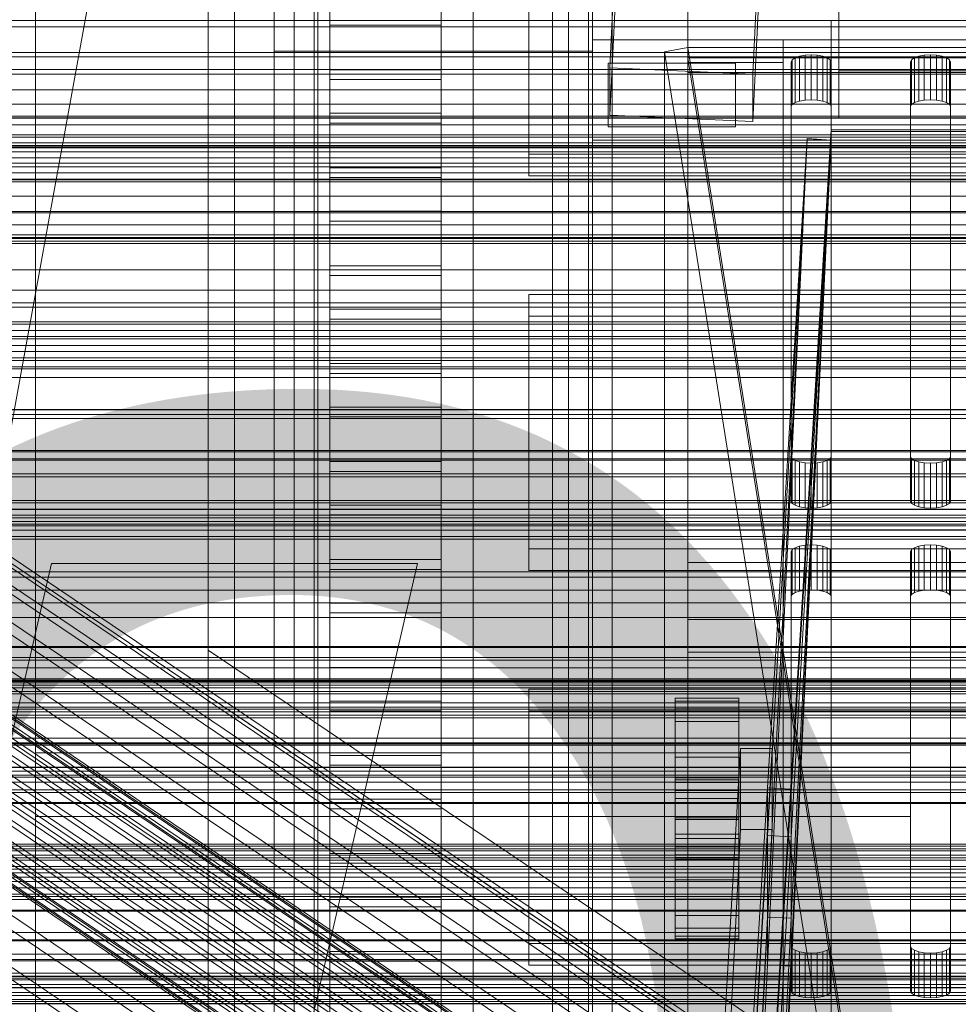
# Model space of a CAD drawing. Header units: millimetres. Extents: x -4738 to 65662, y -68080 to 6847.
# Tile 114 of 256: x -252 to -134, y -35024 to -34900. Entities that reach past the tile are written whole.
import ezdxf

# ---------------------------------------------------------------- set-up
doc = ezdxf.new("R2010")
doc.units = ezdxf.units.MM
for name, color, linetype, lineweight in [('COTAS_O', 1, 'Continuous', 0), ('COTAS_P', 1, 'Continuous', 0), ('frontal_bajante_movil', 7, 'Continuous', 0), ('frontal_briquetadora', 7, 'Continuous', 0), ('frontal_C01', 7, 'Continuous', 0), ('frontal_C02', 7, 'Continuous', 0), ('frontal_C03', 7, 'Continuous', 0), ('frontal_C04', 7, 'Continuous', 0), ('frontal_C05', 7, 'Continuous', 0), ('frontal_mezcladora', 7, 'Continuous', 0), ('frontal_mix-C02', 7, 'Continuous', 0), ('frontal_secador', 7, 'Continuous', 0)]:
    doc.layers.add(name, color=color, linetype=linetype, lineweight=lineweight)
doc.dimstyles.new('R19_100', dxfattribs={"dimtxt": 250, "dimasz": 150, "dimexe": 150, "dimexo": 80, "dimgap": 100, "dimtad": 1, "dimtih": 1, "dimtoh": 1, "dimdsep": 46, "dimcen": 0.09, "dimadec": 0, "dimazin": 0, "dimtfac": 1, "dimtdec": 4, "dimtofl": 0, "dimtmove": 0, "dimatfit": 3, "dimfxl": 1, "dimtolj": 1, "dimtzin": 0, "dimarcsym": 0})

# ---------------------------------------------------------------- blocks, each defined once
blk = doc.blocks.new('DIM_R31_49')
at = {"layer": 'COTAS_P'}
for p, q in [((-150, -32300), (550, -32300)), ((550, -32300), (505, -32450)), ((550, -34900), (550, -32300)), ((550, -32300), (595, -32450)), ((550, -34900), (505, -34750)), ((550, -34900), (595, -34750)), ((-150, -34900), (550, -34900))]:
    blk.add_line(p, q, dxfattribs=at)
blk.add_text('2600 P', height=250, rotation=90, dxfattribs=at).set_placement((450, -33600))
blk = doc.blocks.new('DIM_R31_50')
at = {"layer": 'COTAS_O'}
for p, q in [((-1850, -34900), (-1850, -35600)), ((-150, -34900), (-150, -35600)), ((-1850, -35600), (-1700, -35555)), ((-150, -35600), (-300, -35555)), ((-150, -35600), (-1850, -35600)), ((-1850, -35600), (-1700, -35645)), ((-150, -35600), (-300, -35645))]:
    blk.add_line(p, q, dxfattribs=at)
blk.add_text('1700 O', height=250, rotation=180, dxfattribs=at).set_placement((-1000, -35700))
blk = doc.blocks.new('DIM_R31_51')
at = {"layer": 'COTAS_O'}
for p, q in [((-650, -33700), (50, -33700)), ((50, -33700), (5, -33850)), ((50, -34900), (50, -33700)), ((50, -33700), (95, -33850)), ((50, -34900), (5, -34750)), ((50, -34900), (95, -34750)), ((-650, -34900), (50, -34900))]:
    blk.add_line(p, q, dxfattribs=at)
blk.add_text('1200 O', height=250, rotation=90, dxfattribs=at).set_placement((-50, -34300))
blk = doc.blocks.new('DIM_R31_52')
at = {"layer": 'COTAS_O'}
for p, q in [((-650, -34200), (-500, -34155)), ((650, -34200), (500, -34155)), ((-650, -34900), (-650, -34200)), ((-650, -34200), (650, -34200)), ((-650, -34200), (-500, -34245)), ((650, -34200), (500, -34245)), ((650, -34900), (650, -34200))]:
    blk.add_line(p, q, dxfattribs=at)
blk.add_text('1300 O', height=250, dxfattribs=at).set_placement((0, -34100))
blk = doc.blocks.new('DIM_R31_54')
at = {"layer": 'COTAS_O'}
for p, q in [((-1480, -35300), (-1330, -35255)), ((490, -35300), (340, -35255)), ((-1480, -36000), (-1480, -35300)), ((-1480, -35300), (490, -35300)), ((-1480, -35300), (-1330, -35345)), ((490, -35300), (340, -35345)), ((490, -36000), (490, -35300))]:
    blk.add_line(p, q, dxfattribs=at)
blk.add_text('1970 O', height=250, dxfattribs=at).set_placement((-495, -35200))
blk = doc.blocks.new('DIM_R31_56')
at = {"layer": 'COTAS_O'}
for p, q in [((-1400, -35300), (-1250, -35255)), ((1400, -35300), (1250, -35255)), ((-1400, -36000), (-1400, -35300)), ((-1400, -35300), (1400, -35300)), ((-1400, -35300), (-1250, -35345)), ((1400, -35300), (1250, -35345)), ((1400, -36000), (1400, -35300))]:
    blk.add_line(p, q, dxfattribs=at)
blk.add_text('2800 O', height=250, dxfattribs=at).set_placement((0, -35200))
blk = doc.blocks.new('DIM_R31_57')
at = {"layer": 'COTAS_P'}
for p, q in [((-305, -34680), (395, -34680)), ((395, -34680), (350, -34830)), ((395, -36000), (395, -34680)), ((395, -34680), (440, -34830)), ((395, -36000), (350, -35850)), ((395, -36000), (440, -35850)), ((-305, -36000), (395, -36000))]:
    blk.add_line(p, q, dxfattribs=at)
blk.add_text('1320 P', height=250, rotation=90, dxfattribs=at).set_placement((295, -35340))
blk = doc.blocks.new('DIM_R31_58')
at = {"layer": 'COTAS_P'}
for p, q in [((-305, -35300), (-155, -35255)), ((345, -35300), (195, -35255)), ((-305, -36000), (-305, -35300)), ((-305, -35300), (345, -35300)), ((-305, -35300), (-155, -35345)), ((345, -35300), (195, -35345)), ((345, -36000), (345, -35300))]:
    blk.add_line(p, q, dxfattribs=at)
blk.add_text('650 P', height=250, dxfattribs=at).set_placement((20, -35200))

msp = doc.modelspace()

# ---------------------------------------------------------------- linework, layer by layer
at = {"layer": 'frontal_bajante_movil'}
for p, q in [((-195, -35227.232), (-195, -34680)), ((-183, -34680), (-183, -35227.232)), ((-180, -35227.232), (-180, -34680)), ((-195, -34682.819), (-195, -35230.051)), ((-183, -35230.051), (-183, -34682.819)), ((-215, -35355.689), (-215, -34808.457)), ((-185, -34808.457), (-185, -35355.689)), ((-183, -35356.81), (-183, -34809.578)), ((-180, -34809.578), (-180, -35356.81)), ((-215, -34846.045), (-215, -35393.277)), ((-185, -35393.277), (-185, -34846.045)), ((-220, -34903.821), (-220, -34881.262)), ((-180, -34881.262), (-180, -34903.821)), ((-180, -34885.505), (-180, -35159.121)), ((-215, -35164.759), (-215, -34891.143)), ((-180, -35164.759), (-180, -34891.143)), ((-180, -34902.42), (-180, -34891.143)), ((-168, -34891.143), (-168, -35164.759)), ((-168, -34891.143), (-168, -34902.42)), ((-168, -34895.247), (-168, -34906.524)), ((-220, -34895.821), (-220, -34903.821)), ((-215, -34896.781), (-215, -35170.397)), ((-180, -34903.821), (-180, -34895.821)), ((-180, -35170.397), (-180, -34896.781)), ((-180, -34902.42), (-180, -35176.036)), ((-168, -34902.42), (-180, -34902.42)), ((-168, -35176.036), (-168, -34902.42)), ((-168, -34902.42), (-168, -34906.524)), ((208, -34902.42), (-168, -34902.42)), ((-168, -34902.42), (-156, -34902.42)), ((-168, -34905.239), (-168, -34902.42)), ((-156, -34902.42), (-156, -35176.036)), ((-156, -34902.42), (-156, -34905.239)), ((-220, -34903.821), (-180, -34903.821)), ((-220, -35775), (-220, -34903.821)), ((-180, -35775), (-180, -34903.821)), ((-170.939, -34903.924), (-168, -34903.359)), ((-170.939, -34903.924), (-170.939, -35177.54)), ((-82.939, -35460.565), (-170.939, -34903.924)), ((-168, -34903.359), (-80, -35460)), ((-168, -35176.975), (-168, -34903.359)), ((-168, -34903.359), (208, -34903.359)), ((-168, -34903.359), (-168, -34904.675)), ((-153.273, -34904.358), (-152.5, -34904.316)), ((-152.5, -34904.316), (-151.727, -34904.358)), ((-152.5, -34909.954), (-152.5, -34904.316)), ((-138.273, -34904.358), (-137.5, -34904.316)), ((-137.5, -34904.316), (-136.727, -34904.358)), ((-137.5, -34909.954), (-137.5, -34904.316)), ((-178, -34905.332), (-162, -34905.332)), ((-178, -34905.332), (-178, -34913.332)), ((208, -34904.675), (-168, -34904.675)), ((-168, -34904.675), (-80, -35461.315)), ((-168, -34905.239), (-168, -35178.855)), ((-156, -34905.239), (-168, -34905.239)), ((-162, -34905.332), (-162, -34913.332)), ((-156, -35178.855), (-156, -34905.239)), ((-155, -34905.171), (-154.878, -34904.907)), ((-155, -34954.764), (-155, -34905.171)), ((-155, -34905.171), (-155, -34910.809)), ((-154.878, -34904.907), (-154.523, -34904.669)), ((-154.878, -34910.545), (-154.878, -34904.907)), ((-154.523, -34904.669), (-153.969, -34904.479)), ((-154.523, -34910.307), (-154.523, -34904.669)), ((-153.969, -34904.479), (-153.273, -34904.358)), ((-153.969, -34910.118), (-153.969, -34904.479)), ((-153.273, -34909.996), (-153.273, -34904.358)), ((-151.727, -34904.358), (-151.031, -34904.479)), ((-151.727, -34909.996), (-151.727, -34904.358)), ((-151.031, -34904.479), (-150.477, -34904.669)), ((-151.031, -34910.118), (-151.031, -34904.479)), ((-150.477, -34904.669), (-150.122, -34904.907)), ((-150.477, -34910.307), (-150.477, -34904.669)), ((-150.122, -34904.907), (-150, -34905.171)), ((-150.122, -34910.545), (-150.122, -34904.907)), ((-150, -34905.171), (-150, -34954.764)), ((-150, -34910.809), (-150, -34905.171)), ((-140, -34905.171), (-139.878, -34904.907)), ((-140, -34954.764), (-140, -34905.171)), ((-140, -34905.171), (-140, -34910.809)), ((-139.878, -34904.907), (-139.523, -34904.669)), ((-139.878, -34910.545), (-139.878, -34904.907)), ((-139.523, -34904.669), (-138.969, -34904.479)), ((-139.523, -34910.307), (-139.523, -34904.669)), ((-138.969, -34904.479), (-138.273, -34904.358)), ((-138.969, -34910.118), (-138.969, -34904.479)), ((-138.273, -34909.996), (-138.273, -34904.358)), ((-136.727, -34904.358), (-136.031, -34904.479)), ((-136.727, -34909.996), (-136.727, -34904.358)), ((-136.031, -34904.479), (-135.477, -34904.669)), ((-136.031, -34910.118), (-136.031, -34904.479)), ((-135.477, -34904.669), (-135.122, -34904.907)), ((-135.477, -34910.307), (-135.477, -34904.669)), ((-135.122, -34904.907), (-135, -34905.171)), ((-135.122, -34910.545), (-135.122, -34904.907)), ((-135, -34905.171), (-135, -34954.764)), ((-135, -34910.809), (-135, -34905.171)), ((-168, -34906.524), (208, -34906.524)), ((-154.523, -34910.307), (-154.878, -34910.545)), ((-153.969, -34910.118), (-154.523, -34910.307)), ((-153.273, -34909.996), (-153.969, -34910.118)), ((-152.5, -34909.954), (-153.273, -34909.996)), ((-151.727, -34909.996), (-152.5, -34909.954)), ((-151.031, -34910.118), (-151.727, -34909.996)), ((-150.477, -34910.307), (-151.031, -34910.118)), ((-150.122, -34910.545), (-150.477, -34910.307)), ((-139.523, -34910.307), (-139.878, -34910.545)), ((-138.969, -34910.118), (-139.523, -34910.307)), ((-138.273, -34909.996), (-138.969, -34910.118)), ((-137.5, -34909.954), (-138.273, -34909.996)), ((-136.727, -34909.996), (-137.5, -34909.954)), ((-136.031, -34910.118), (-136.727, -34909.996)), ((-135.477, -34910.307), (-136.031, -34910.118)), ((-135.122, -34910.545), (-135.477, -34910.307)), ((-154.878, -34910.545), (-155, -34910.809)), ((-155, -34910.809), (-155, -34960.402)), ((-150, -34910.809), (-150.122, -34910.545)), ((-150, -34960.402), (-150, -34910.809)), ((-139.878, -34910.545), (-140, -34910.809)), ((-140, -34910.809), (-140, -34960.402)), ((-135, -34910.809), (-135.122, -34910.545)), ((-135, -34960.402), (-135, -34910.809)), ((-178, -34913.332), (-162, -34913.332)), ((-154.878, -34955.028), (-155, -34954.764)), ((-155, -34960.402), (-155, -34954.764)), ((-154.523, -34955.267), (-154.878, -34955.028)), ((-154.878, -34960.666), (-154.878, -34955.028)), ((-150.122, -34955.028), (-150.477, -34955.267)), ((-150, -34954.764), (-150.122, -34955.028)), ((-150.122, -34960.666), (-150.122, -34955.028)), ((-150, -34960.402), (-150, -34954.764)), ((-139.878, -34955.028), (-140, -34954.764)), ((-140, -34960.402), (-140, -34954.764)), ((-139.523, -34955.267), (-139.878, -34955.028)), ((-139.878, -34960.666), (-139.878, -34955.028)), ((-135.122, -34955.028), (-135.477, -34955.267)), ((-135, -34954.764), (-135.122, -34955.028)), ((-135.122, -34960.666), (-135.122, -34955.028)), ((-135, -34960.402), (-135, -34954.764)), ((-153.969, -34955.456), (-154.523, -34955.267)), ((-154.523, -34960.905), (-154.523, -34955.267)), ((-153.273, -34955.577), (-153.969, -34955.456)), ((-153.969, -34961.094), (-153.969, -34955.456)), ((-152.5, -34955.619), (-153.273, -34955.577)), ((-153.273, -34961.215), (-153.273, -34955.577)), ((-151.727, -34955.577), (-152.5, -34955.619)), ((-152.5, -34961.257), (-152.5, -34955.619)), ((-151.031, -34955.456), (-151.727, -34955.577)), ((-151.727, -34961.215), (-151.727, -34955.577)), ((-150.477, -34955.267), (-151.031, -34955.456)), ((-151.031, -34961.094), (-151.031, -34955.456)), ((-150.477, -34960.905), (-150.477, -34955.267)), ((-138.969, -34955.456), (-139.523, -34955.267)), ((-139.523, -34960.905), (-139.523, -34955.267)), ((-138.273, -34955.577), (-138.969, -34955.456)), ((-138.969, -34961.094), (-138.969, -34955.456)), ((-137.5, -34955.619), (-138.273, -34955.577)), ((-138.273, -34961.215), (-138.273, -34955.577)), ((-136.727, -34955.577), (-137.5, -34955.619)), ((-137.5, -34961.257), (-137.5, -34955.619)), ((-136.031, -34955.456), (-136.727, -34955.577)), ((-136.727, -34961.215), (-136.727, -34955.577)), ((-135.477, -34955.267), (-136.031, -34955.456)), ((-136.031, -34961.094), (-136.031, -34955.456)), ((-135.477, -34960.905), (-135.477, -34955.267)), ((-155, -34960.402), (-154.878, -34960.666)), ((-154.878, -34960.666), (-154.523, -34960.905)), ((-154.523, -34960.905), (-153.969, -34961.094)), ((-153.969, -34961.094), (-153.273, -34961.215)), ((-153.273, -34961.215), (-152.5, -34961.257)), ((-152.5, -34961.257), (-151.727, -34961.215)), ((-151.727, -34961.215), (-151.031, -34961.094)), ((-151.031, -34961.094), (-150.477, -34960.905)), ((-150.477, -34960.905), (-150.122, -34960.666)), ((-150.122, -34960.666), (-150, -34960.402)), ((-140, -34960.402), (-139.878, -34960.666)), ((-139.878, -34960.666), (-139.523, -34960.905)), ((-139.523, -34960.905), (-138.969, -34961.094)), ((-138.969, -34961.094), (-138.273, -34961.215)), ((-138.273, -34961.215), (-137.5, -34961.257)), ((-137.5, -34961.257), (-136.727, -34961.215)), ((-136.727, -34961.215), (-136.031, -34961.094)), ((-136.031, -34961.094), (-135.477, -34960.905)), ((-135.477, -34960.905), (-135.122, -34960.666)), ((-135.122, -34960.666), (-135, -34960.402)), ((-168, -34963.993), (208, -34963.993)), ((-168, -34968.098), (-168, -34963.993)), ((-168, -34975.27), (-168, -34963.993)), ((-154.523, -34966.232), (-153.969, -34966.043)), ((-153.969, -34966.043), (-153.273, -34965.922)), ((-153.969, -34971.681), (-153.969, -34966.043)), ((-153.273, -34965.922), (-152.5, -34965.88)), ((-153.273, -34971.56), (-153.273, -34965.922)), ((-152.5, -34965.88), (-151.727, -34965.922)), ((-152.5, -34971.518), (-152.5, -34965.88)), ((-151.727, -34965.922), (-151.031, -34966.043)), ((-151.727, -34971.56), (-151.727, -34965.922)), ((-151.031, -34966.043), (-150.477, -34966.232)), ((-151.031, -34971.681), (-151.031, -34966.043)), ((-139.523, -34966.232), (-138.969, -34966.043)), ((-138.969, -34966.043), (-138.273, -34965.922)), ((-138.969, -34971.681), (-138.969, -34966.043)), ((-138.273, -34965.922), (-137.5, -34965.88)), ((-138.273, -34971.56), (-138.273, -34965.922)), ((-137.5, -34965.88), (-136.727, -34965.922)), ((-137.5, -34971.518), (-137.5, -34965.88)), ((-136.727, -34965.922), (-136.031, -34966.043)), ((-136.727, -34971.56), (-136.727, -34965.922)), ((-136.031, -34966.043), (-135.477, -34966.232)), ((-136.031, -34971.681), (-136.031, -34966.043)), ((-155, -34966.735), (-154.878, -34966.471)), ((-155, -35016.328), (-155, -34966.735)), ((-155, -34966.735), (-155, -34972.373)), ((-154.878, -34966.471), (-154.523, -34966.232)), ((-154.878, -34972.109), (-154.878, -34966.471)), ((-154.523, -34971.87), (-154.523, -34966.232)), ((-150.477, -34966.232), (-150.122, -34966.471)), ((-150.477, -34971.87), (-150.477, -34966.232)), ((-150.122, -34966.471), (-150, -34966.735)), ((-150.122, -34972.109), (-150.122, -34966.471)), ((-150, -34966.735), (-150, -35016.328)), ((-150, -34972.373), (-150, -34966.735)), ((-140, -34966.735), (-139.878, -34966.471)), ((-140, -35016.328), (-140, -34966.735)), ((-140, -34966.735), (-140, -34972.373)), ((-139.878, -34966.471), (-139.523, -34966.232)), ((-139.878, -34972.109), (-139.878, -34966.471)), ((-139.523, -34971.87), (-139.523, -34966.232)), ((-135.477, -34966.232), (-135.122, -34966.471)), ((-135.477, -34971.87), (-135.477, -34966.232)), ((-135.122, -34966.471), (-135, -34966.735)), ((-135.122, -34972.109), (-135.122, -34966.471)), ((-135, -34966.735), (-135, -35016.328)), ((-135, -34972.373), (-135, -34966.735)), ((208, -34968.098), (-168, -34968.098)), ((-168, -34968.098), (-168, -34979.374)), ((-154.878, -34972.109), (-155, -34972.373)), ((-155, -34972.373), (-155, -35021.966)), ((-154.523, -34971.87), (-154.878, -34972.109)), ((-153.969, -34971.681), (-154.523, -34971.87)), ((-153.273, -34971.56), (-153.969, -34971.681)), ((-152.5, -34971.518), (-153.273, -34971.56)), ((-151.727, -34971.56), (-152.5, -34971.518)), ((-151.031, -34971.681), (-151.727, -34971.56)), ((-150.477, -34971.87), (-151.031, -34971.681)), ((-150.122, -34972.109), (-150.477, -34971.87)), ((-150, -34972.373), (-150.122, -34972.109)), ((-150, -35021.966), (-150, -34972.373)), ((-139.878, -34972.109), (-140, -34972.373)), ((-140, -34972.373), (-140, -35021.966)), ((-139.523, -34971.87), (-139.878, -34972.109)), ((-138.969, -34971.681), (-139.523, -34971.87)), ((-138.273, -34971.56), (-138.969, -34971.681)), ((-137.5, -34971.518), (-138.273, -34971.56)), ((-136.727, -34971.56), (-137.5, -34971.518)), ((-136.031, -34971.681), (-136.727, -34971.56)), ((-135.477, -34971.87), (-136.031, -34971.681)), ((-135.122, -34972.109), (-135.477, -34971.87)), ((-135, -34972.373), (-135.122, -34972.109)), ((-135, -35021.966), (-135, -34972.373)), ((-168, -34975.27), (-168, -34979.374)), ((208, -34975.27), (-168, -34975.27)), ((-168, -34979.374), (208, -34979.374)), ((-250, -34992), (-140, -34992)), ((-250, -35000), (-250, -34992)), ((-140, -35000), (-140, -34992)), ((-250, -35000), (-140, -35000)), ((-154.878, -35016.592), (-155, -35016.328)), ((-155, -35021.966), (-155, -35016.328)), ((-154.523, -35016.83), (-154.878, -35016.592)), ((-154.878, -35022.23), (-154.878, -35016.592)), ((-153.969, -35017.019), (-154.523, -35016.83)), ((-154.523, -35022.468), (-154.523, -35016.83)), ((-150.477, -35016.83), (-151.031, -35017.019)), ((-150.122, -35016.592), (-150.477, -35016.83)), ((-150.477, -35022.468), (-150.477, -35016.83)), ((-150, -35016.328), (-150.122, -35016.592)), ((-150.122, -35022.23), (-150.122, -35016.592)), ((-150, -35021.966), (-150, -35016.328)), ((-139.878, -35016.592), (-140, -35016.328)), ((-140, -35021.966), (-140, -35016.328)), ((-139.523, -35016.83), (-139.878, -35016.592)), ((-139.878, -35022.23), (-139.878, -35016.592)), ((-138.969, -35017.019), (-139.523, -35016.83)), ((-139.523, -35022.468), (-139.523, -35016.83)), ((-135.477, -35016.83), (-136.031, -35017.019)), ((-135.122, -35016.592), (-135.477, -35016.83)), ((-135.477, -35022.468), (-135.477, -35016.83)), ((-135, -35016.328), (-135.122, -35016.592)), ((-135.122, -35022.23), (-135.122, -35016.592)), ((-135, -35021.966), (-135, -35016.328)), ((-153.273, -35017.141), (-153.969, -35017.019)), ((-153.969, -35022.658), (-153.969, -35017.019)), ((-152.5, -35017.183), (-153.273, -35017.141)), ((-153.273, -35022.779), (-153.273, -35017.141)), ((-151.727, -35017.141), (-152.5, -35017.183)), ((-152.5, -35022.821), (-152.5, -35017.183)), ((-151.031, -35017.019), (-151.727, -35017.141)), ((-151.727, -35022.779), (-151.727, -35017.141)), ((-151.031, -35022.658), (-151.031, -35017.019)), ((-138.273, -35017.141), (-138.969, -35017.019)), ((-138.969, -35022.658), (-138.969, -35017.019)), ((-137.5, -35017.183), (-138.273, -35017.141)), ((-138.273, -35022.779), (-138.273, -35017.141)), ((-136.727, -35017.141), (-137.5, -35017.183)), ((-137.5, -35022.821), (-137.5, -35017.183)), ((-136.031, -35017.019), (-136.727, -35017.141)), ((-136.727, -35022.779), (-136.727, -35017.141)), ((-136.031, -35022.658), (-136.031, -35017.019)), ((-155, -35021.966), (-154.878, -35022.23)), ((-154.878, -35022.23), (-154.523, -35022.468)), ((-154.523, -35022.468), (-153.969, -35022.658)), ((-153.969, -35022.658), (-153.273, -35022.779)), ((-153.273, -35022.779), (-152.5, -35022.821)), ((-152.5, -35022.821), (-151.727, -35022.779)), ((-151.727, -35022.779), (-151.031, -35022.658)), ((-151.031, -35022.658), (-150.477, -35022.468)), ((-150.477, -35022.468), (-150.122, -35022.23)), ((-150.122, -35022.23), (-150, -35021.966)), ((-140, -35021.966), (-139.878, -35022.23)), ((-139.878, -35022.23), (-139.523, -35022.468)), ((-139.523, -35022.468), (-138.969, -35022.658)), ((-138.969, -35022.658), (-138.273, -35022.779)), ((-138.273, -35022.779), (-137.5, -35022.821)), ((-137.5, -35022.821), (-136.727, -35022.779)), ((-136.727, -35022.779), (-136.031, -35022.658)), ((-136.031, -35022.658), (-135.477, -35022.468)), ((-135.477, -35022.468), (-135.122, -35022.23)), ((-135.122, -35022.23), (-135, -35021.966))]:
    msp.add_line(p, q, dxfattribs=at)
at = {"layer": 'frontal_briquetadora'}
for p, q in [((-490, -34940), (340, -34940)), ((-490, -34940), (490, -34940)), ((-1330, -34950), (340, -34950))]:
    msp.add_line(p, q, dxfattribs=at)
at = {"layer": 'frontal_C01'}
for p, q in [((-250, -33373.251), (-250, -35948.844)), ((-250, -35953.656), (-250, -33378.064)), ((-228.298, -34716.493), (-228.298, -34979.106)), ((-228.298, -34984.887), (-228.298, -34722.274)), ((-332.629, -34915.086), (-148.32, -35039.42)), ((-331.181, -34914.736), (-146.872, -35039.071)), ((-330.692, -34915.826), (-146.383, -35040.161)), ((-334.938, -34916.851), (-150.629, -35041.185)), ((-356.348, -34919.176), (-142.549, -35063.404)), ((-355.53, -34918.55), (-141.731, -35062.779)), ((-355.017, -34918.427), (-141.218, -35062.655)), ((-354.844, -34918.813), (-141.045, -35063.041)), ((-331.197, -34918.281), (-146.887, -35042.616)), ((-357.415, -34920.26), (-143.617, -35064.489)), ((-355.022, -34919.683), (-141.224, -35063.911)), ((-337.95, -34919.911), (-153.641, -35044.246)), ((-355.541, -34920.977), (-141.742, -35065.205)), ((-358.659, -34921.73), (-144.861, -35065.958)), ((-356.363, -34922.608), (-142.565, -35066.836)), ((-332.659, -34921.934), (-148.35, -35046.269)), ((-146.196, -35067.712), (-359.995, -34923.484)), ((-341.461, -34924.058), (-157.152, -35048.393)), ((-357.434, -34924.463), (-143.635, -35068.691)), ((-361.332, -34925.404), (-147.533, -35069.632)), ((-358.68, -34926.417), (-144.881, -35070.646)), ((-334.981, -34926.536), (-150.672, -35050.87)), ((-362.578, -34927.358), (-148.779, -35071.586)), ((-360.017, -34928.337), (-146.218, -35072.565)), ((-160.922, -35053.344), (-345.231, -34929.009)), ((-363.648, -34929.214), (-149.85, -35073.442)), ((-361.352, -34930.091), (-147.554, -35074.32)), ((-364.471, -34930.844), (-150.672, -35075.072)), ((-364.989, -34932.138), (-151.191, -35076.367)), ((-363.664, -34932.645), (-149.865, -35076.873)), ((-362.596, -34931.561), (-148.798, -35075.789)), ((-338.003, -34931.772), (-153.694, -35056.107)), ((-365.168, -34933.008), (-151.369, -35077.237)), ((-364.995, -34933.394), (-151.196, -35077.623)), ((-364.482, -34933.271), (-150.683, -35077.499)), ((-349.002, -34934.427), (-164.693, -35058.762)), ((-341.52, -34937.288), (-157.211, -35061.622)), ((-352.519, -34939.942), (-168.21, -35064.277)), ((-345.291, -34942.706), (-160.982, -35067.04)), ((-355.541, -34945.179), (-171.232, -35069.514)), ((-349.061, -34947.657), (-164.752, -35071.991)), ((-357.863, -34949.781), (-173.554, -35074.116)), ((-352.572, -34951.804), (-168.263, -35076.138)), ((-130, -35045.418), (-228.298, -34979.106)), ((-228.298, -34979.106), (-228.298, -35241.719)), ((-228.298, -34979.106), (-228.298, -34984.887)), ((-450, -34984.295), (450, -34984.295)), ((-228.298, -35247.5), (-228.298, -34984.887)), ((-228.298, -34984.887), (-130, -35051.199)), ((-525.279, -34991.04), (525.279, -34991.04)), ((450, -34995.08), (-450, -34995.08)), ((450, -35017.999), (-450, -35017.999))]:
    msp.add_line(p, q, dxfattribs=at)
at = {"layer": 'frontal_C02'}
for p, q in [((-250, -32921.727), (-250, -35767.183)), ((-250, -35771.953), (-250, -32926.497)), ((-228.298, -34746.19), (-228.298, -35036.685)), ((-228.298, -35042.415), (-228.298, -34751.921)), ((-177.811, -34905.918), (-174.943, -34846.652)), ((-156.962, -34847.445), (-159.83, -34906.711)), ((-177.811, -34911.88), (-174.943, -34852.614)), ((-159.83, -34912.673), (-156.962, -34853.407)), ((-149, -34906.313), (-149, -34860.876)), ((-149, -34912.274), (-149, -34866.837)), ((-425, -34900.768), (425, -34900.768)), ((-159.83, -34906.711), (-177.811, -34905.918)), ((-177.811, -34905.918), (-177.811, -34911.88)), ((-159.83, -34912.673), (-159.83, -34906.711)), ((-131, -34906.313), (-149, -34906.313)), ((-149, -34906.313), (-149, -34912.274)), ((425, -34912.223), (-425, -34912.223)), ((-177.811, -34911.88), (-159.83, -34912.673)), ((-149, -34912.274), (-131, -34912.274)), ((425, -34915.909), (-425, -34915.909)), ((-679.4, -34927.256), (679.4, -34927.256)), ((-425, -34927.364), (425, -34927.364)), ((-450, -34949.495), (450, -34949.495)), ((450, -34961.417), (-450, -34961.417)), ((-679.4, -34969.256), (679.4, -34969.256)), ((450, -34982.905), (-450, -34982.905)), ((-450, -34994.827), (450, -34994.827)), ((-311.15, -35003.741), (311.15, -35003.741)), ((-311.15, -35004.337), (311.15, -35004.337)), ((-311.15, -35004.874), (311.15, -35004.874)), ((-311.15, -35006.623), (311.15, -35006.623)), ((-311.15, -35007.66), (311.15, -35007.66)), ((-311.15, -35010.441), (311.15, -35010.441)), ((-311.15, -35011.908), (311.15, -35011.908)), ((-311.15, -35015.532), (311.15, -35015.532)), ((-311.15, -35017.329), (311.15, -35017.329)), ((-440, -35020.127), (440, -35020.127)), ((-440, -35020.339), (440, -35020.339)), ((-440, -35020.529), (440, -35020.529)), ((-440, -35021.148), (440, -35021.148)), ((-440, -35021.516), (440, -35021.516)), ((311.15, -35021.549), (-311.15, -35021.549)), ((-440, -35022.501), (440, -35022.501)), ((-440, -35023.021), (440, -35023.021)), ((-311.15, -35023.553), (311.15, -35023.553))]:
    msp.add_line(p, q, dxfattribs=at)
at = {"layer": 'frontal_C03'}
for p, q in [((1250, -34915.372), (-1250, -34915.372)), ((1250, -34915.689), (-1250, -34915.689)), ((1250, -34916.483), (-1250, -34916.483)), ((-1250, -34917.247), (1250, -34917.247)), ((1250, -34918.37), (-1250, -34918.37)), ((1250, -34919.134), (-1250, -34919.134)), ((1250, -34919.928), (-1250, -34919.928)), ((1250, -34920.245), (-1250, -34920.245)), ((1250, -34937.83), (-1250, -34937.83)), ((1250, -34938.147), (-1250, -34938.147)), ((1250, -34938.941), (-1250, -34938.941)), ((-1250, -34939.705), (1250, -34939.705)), ((1250, -34940.828), (-1250, -34940.828)), ((1250, -34941.592), (-1250, -34941.592)), ((1250, -34942.386), (-1250, -34942.386)), ((1250, -34942.702), (-1250, -34942.702)), ((-1699.4, -34948.899), (1699.4, -34948.899)), ((-1496, -34954.179), (1496, -34954.179)), ((1496, -34955.078), (-1496, -34955.078)), ((1250, -34956.965), (-1250, -34956.965)), ((1250, -34957.342), (-1250, -34957.342)), ((1250, -34960.288), (-1250, -34960.288)), ((1250, -34960.604), (-1250, -34960.604)), ((1250, -34961.393), (-1250, -34961.393)), ((1250, -34961.398), (-1250, -34961.398)), ((-1250, -34962.162), (1250, -34962.162)), ((1250, -34962.466), (-1250, -34962.466)), ((1250, -34963.285), (-1250, -34963.285)), ((1250, -34964.049), (-1250, -34964.049)), ((1250, -34964.843), (-1250, -34964.843)), ((1250, -34965.16), (-1250, -34965.16)), ((1250, -34969.952), (-1250, -34969.952)), ((1250, -34971.557), (-1250, -34971.557)), ((1496, -34978.662), (-1496, -34978.662)), ((1496, -34978.78), (-1496, -34978.78)), ((1496, -34980.046), (-1496, -34980.046)), ((1496, -34980.381), (-1496, -34980.381)), ((-1250, -34981.338), (1250, -34981.338)), ((1496, -34982.72), (-1496, -34982.72)), ((1496, -34983.222), (-1496, -34983.222)), ((1250, -34982.745), (-1250, -34982.745)), ((1250, -34983.062), (-1250, -34983.062)), ((1250, -34983.231), (-1250, -34983.231)), ((1250, -34983.856), (-1250, -34983.856)), ((-1250, -34984.62), (1250, -34984.62)), ((1250, -34985.743), (-1250, -34985.743)), ((-1496, -34986.279), (1496, -34986.279)), ((1496, -34986.87), (-1496, -34986.87)), ((1250, -34986.507), (-1250, -34986.507)), ((1250, -34987.301), (-1250, -34987.301)), ((1250, -34987.618), (-1250, -34987.618)), ((-1699.4, -34990.899), (1699.4, -34990.899)), ((1496, -34990.179), (-1496, -34990.179)), ((1496, -34990.77), (-1496, -34990.77)), ((1496, -34993.827), (-1496, -34993.827)), ((1496, -34994.328), (-1496, -34994.328)), ((1250, -34993.818), (-1250, -34993.818)), ((1250, -34995.711), (-1250, -34995.711)), ((1496, -34996.668), (-1496, -34996.668)), ((1496, -34997.003), (-1496, -34997.003)), ((1496, -34998.269), (-1496, -34998.269)), ((1496, -34998.387), (-1496, -34998.387)), ((1250, -35005.203), (-1250, -35005.203)), ((1250, -35005.492), (-1250, -35005.492)), ((1250, -35005.519), (-1250, -35005.519)), ((1250, -35006.313), (-1250, -35006.313)), ((-1250, -35007.078), (1250, -35007.078)), ((1250, -35007.097), (-1250, -35007.097)), ((1250, -35008.201), (-1250, -35008.201)), ((1250, -35008.965), (-1250, -35008.965)), ((1250, -35009.759), (-1250, -35009.759)), ((1250, -35010.075), (-1250, -35010.075)), ((1250, -35014.583), (-1250, -35014.583)), ((1250, -35015.655), (-1250, -35015.655)), ((1250, -35019.707), (-1250, -35019.707)), ((1250, -35020.083), (-1250, -35020.083))]:
    msp.add_line(p, q, dxfattribs=at)
at = {"layer": 'frontal_C04'}
for p, q in [((-225, -35487.488), (-225, -34411.606)), ((-225, -34417.244), (-225, -35493.126)), ((-250, -35516.618), (-250, -34440.737)), ((-225, -34440.737), (-225, -35516.618)), ((-225, -35634.08), (-225, -34558.198)), ((-225, -34563.836), (-225, -35639.718)), ((-250, -34605.183), (-250, -35681.065)), ((-225, -34605.183), (-225, -35681.065)), ((-442, -35988), (-202, -34670.697)), ((-213, -34906.167), (-213, -34870.459)), ((-199, -34870.459), (-199, -34906.167)), ((-213, -34875.931), (-213, -34911.639)), ((-199, -34911.639), (-199, -34875.931)), ((-213, -34918.48), (-213, -34882.772)), ((-199, -34882.772), (-199, -34918.48)), ((-188, -34884.82), (-188, -34916.77)), ((-213, -34888.244), (-213, -34923.952)), ((-199, -34923.952), (-199, -34888.244)), ((-188, -34919.506), (-188, -34887.556)), ((-213, -34930.793), (-213, -34895.084)), ((-199, -34895.084), (-199, -34930.793)), ((-213, -34899.327), (-213, -34906.167)), ((-199, -34899.327), (-199, -34906.167)), ((-199, -34900.557), (-213, -34900.557)), ((-213, -34900.557), (-213, -34936.265)), ((-213, -34907.397), (-213, -34900.557)), ((-199, -34936.265), (-199, -34900.557)), ((-199, -34900.557), (-199, -34907.397)), ((-199, -34906.167), (-213, -34906.167)), ((-213, -34907.397), (-199, -34907.397)), ((-213, -34943.105), (-213, -34907.397)), ((-199, -34907.397), (-199, -34943.105)), ((-213, -34911.639), (-199, -34911.639)), ((-213, -34911.639), (-213, -34918.48)), ((-199, -34911.639), (-199, -34918.48)), ((-199, -34912.869), (-213, -34912.869)), ((-213, -34912.869), (-213, -34948.578)), ((-213, -34919.71), (-213, -34912.869)), ((-199, -34948.578), (-199, -34912.869)), ((-199, -34912.869), (-199, -34919.71)), ((-188, -34916.77), (188, -34916.77)), ((-188, -34916.77), (-188, -34919.506)), ((-199, -34918.48), (-213, -34918.48)), ((-213, -34919.71), (-199, -34919.71)), ((-213, -34955.418), (-213, -34919.71)), ((-199, -34919.71), (-199, -34955.418)), ((188, -34919.506), (-188, -34919.506)), ((-213, -34923.952), (-199, -34923.952)), ((-213, -34923.952), (-213, -34930.793)), ((-199, -34923.952), (-199, -34930.793)), ((-199, -34925.182), (-213, -34925.182)), ((-213, -34925.182), (-213, -34960.89)), ((-213, -34932.022), (-213, -34925.182)), ((-199, -34960.89), (-199, -34925.182)), ((-199, -34925.182), (-199, -34932.022)), ((-199, -34930.793), (-213, -34930.793)), ((-213, -34932.022), (-199, -34932.022)), ((-213, -34967.731), (-213, -34932.022)), ((-199, -34932.022), (-199, -34967.731)), ((188, -34934.413), (-188, -34934.413)), ((-188, -34934.413), (-188, -34966.363)), ((-188, -34937.149), (-188, -34934.413)), ((-213, -34936.265), (-199, -34936.265)), ((-213, -34936.265), (-213, -34943.105)), ((-199, -34936.265), (-199, -34943.105)), ((-199, -34937.495), (-213, -34937.495)), ((-213, -34937.495), (-213, -34973.203)), ((-213, -34944.335), (-213, -34937.495)), ((-199, -34973.203), (-199, -34937.495)), ((-199, -34937.495), (-199, -34944.335)), ((-188, -34937.149), (188, -34937.149)), ((-188, -34969.099), (-188, -34937.149)), ((-199, -34943.105), (-213, -34943.105)), ((-213, -34944.335), (-199, -34944.335)), ((-213, -34980.044), (-213, -34944.335)), ((-199, -34944.335), (-199, -34980.044)), ((-213, -34948.578), (-199, -34948.578)), ((-213, -34948.578), (-213, -34955.418)), ((-199, -34948.578), (-199, -34955.418)), ((-199, -34949.808), (-213, -34949.808)), ((-213, -34949.808), (-213, -34985.516)), ((-213, -34956.648), (-213, -34949.808)), ((-199, -34985.516), (-199, -34949.808)), ((-199, -34949.808), (-199, -34956.648)), ((-199, -34955.418), (-213, -34955.418)), ((-213, -34956.648), (-199, -34956.648)), ((-213, -34992.356), (-213, -34956.648)), ((-199, -34956.648), (-199, -34992.356)), ((-213, -34960.89), (-199, -34960.89)), ((-213, -34960.89), (-213, -34967.731)), ((-199, -34960.89), (-199, -34967.731)), ((-199, -34962.12), (-213, -34962.12)), ((-213, -34962.12), (-213, -34997.829)), ((-213, -34968.961), (-213, -34962.12)), ((-199, -34997.829), (-199, -34962.12)), ((-199, -34962.12), (-199, -34968.961)), ((-188, -34966.363), (188, -34966.363)), ((-188, -34966.363), (-188, -34969.099)), ((-483.435, -35988), (-248, -34968.218)), ((-437.435, -35988), (-202, -34968.218)), ((-248, -34968.218), (-202, -34968.218)), ((-199, -34967.731), (-213, -34967.731)), ((-213, -34968.961), (-199, -34968.961)), ((-213, -35004.669), (-213, -34968.961)), ((-199, -34968.961), (-199, -35004.669)), ((188, -34969.099), (-188, -34969.099)), ((-213, -34973.203), (-199, -34973.203)), ((-213, -34973.203), (-213, -34980.044)), ((-199, -34973.203), (-199, -34980.044)), ((-199, -34974.433), (-213, -34974.433)), ((-213, -34974.433), (-213, -35010.141)), ((-213, -34981.273), (-213, -34974.433)), ((-199, -35010.141), (-199, -34974.433)), ((-199, -34974.433), (-199, -34981.273)), ((-199, -34980.044), (-213, -34980.044)), ((-213, -34981.273), (-199, -34981.273)), ((-213, -35016.982), (-213, -34981.273)), ((-199, -34981.273), (-199, -35016.982)), ((188, -34984.006), (-188, -34984.006)), ((-188, -34984.006), (-188, -35015.956)), ((-188, -34986.742), (-188, -34984.006)), ((-213, -34985.516), (-199, -34985.516)), ((-213, -34985.516), (-213, -34992.356)), ((-199, -34985.516), (-199, -34992.356)), ((-199, -34986.746), (-213, -34986.746)), ((-213, -34986.746), (-213, -35022.454)), ((-213, -34993.586), (-213, -34986.746)), ((-199, -35022.454), (-199, -34986.746)), ((-199, -34986.746), (-199, -34993.586)), ((-188, -34986.742), (188, -34986.742)), ((-188, -35018.692), (-188, -34986.742)), ((-199, -34992.356), (-213, -34992.356)), ((-213, -34993.586), (-199, -34993.586)), ((-213, -35029.294), (-213, -34993.586)), ((-199, -34993.586), (-199, -35029.294)), ((-213, -34997.829), (-199, -34997.829)), ((-213, -34997.829), (-213, -35004.669)), ((-199, -34997.829), (-199, -35004.669)), ((-199, -34999.058), (-213, -34999.058)), ((-213, -34999.058), (-213, -35034.767)), ((-213, -35005.899), (-213, -34999.058)), ((-199, -35034.767), (-199, -34999.058)), ((-199, -34999.058), (-199, -35005.899)), ((-199, -35004.669), (-213, -35004.669)), ((-213, -35005.899), (-199, -35005.899)), ((-213, -35041.607), (-213, -35005.899)), ((-199, -35005.899), (-199, -35041.607)), ((-213, -35010.141), (-199, -35010.141)), ((-213, -35010.141), (-213, -35016.982)), ((-199, -35010.141), (-199, -35016.982)), ((-199, -35011.371), (-213, -35011.371)), ((-213, -35011.371), (-213, -35047.079)), ((-213, -35018.212), (-213, -35011.371)), ((-199, -35047.079), (-199, -35011.371)), ((-199, -35011.371), (-199, -35018.212)), ((-188, -35015.956), (188, -35015.956)), ((-188, -35015.956), (-188, -35018.692)), ((-199, -35016.982), (-213, -35016.982)), ((-213, -35018.212), (-199, -35018.212)), ((-213, -35053.92), (-213, -35018.212)), ((-199, -35018.212), (-199, -35053.92)), ((188, -35018.692), (-188, -35018.692)), ((-213, -35022.454), (-199, -35022.454)), ((-213, -35022.454), (-213, -35029.294)), ((-199, -35022.454), (-199, -35029.294))]:
    msp.add_line(p, q, dxfattribs=at)
at = {"layer": 'frontal_C05'}
for p, q in [((-217.5, -35992), (-217.5, -34800)), ((-214.5, -34800), (-214.5, -35992)), ((-180.5, -34800), (-180.5, -35992)), ((-177.5, -35992), (-177.5, -34800)), ((-250, -34992), (-250, -34803.5)), ((-215, -34992), (-215, -34803.5)), ((-250, -34992), (-215, -34992)), ((-250, -35000), (-250, -34992)), ((-215, -35000), (-215, -34992)), ((-250, -35000), (-215, -35000))]:
    msp.add_line(p, q, dxfattribs=at)
at = {"layer": 'frontal_mezcladora'}
for p, q in [((-180, -34915), (-180, -34885)), ((-750, -34900), (750, -34900)), ((-600, -34900), (600, -34900)), ((-750, -34910.5), (750, -34910.5)), ((-180, -34915), (180, -34915))]:
    msp.add_line(p, q, dxfattribs=at)
at = {"layer": 'frontal_mix-C02'}
for p, q in [((-170, -35240.004), (-150, -34913.701)), ((-150, -34913.937), (-170, -35329.168)), ((-150, -34913.701), (150, -34913.701)), ((-150, -34913.701), (-150, -34915)), ((150, -34913.937), (-150, -34913.937)), ((-150, -34915), (-150, -34913.937)), ((-150, -34915), (-170, -35241.303)), ((-170, -35330.23), (-150, -34915)), ((-152.997, -34914.856), (-157.997, -35012.661)), ((-157.997, -35018.663), (-152.997, -34914.856)), ((-152.996, -34914.847), (-157.996, -35002.425)), ((-157.996, -35012.652), (-152.996, -34914.847)), ((-152.995, -34914.829), (-157.995, -34996.405)), ((-157.995, -35002.407), (-152.995, -34914.829)), ((-150, -34915), (-155, -35018.808)), ((-155, -35012.805), (-150, -34915)), ((-155, -35002.578), (-150, -34915)), ((-155, -34996.576), (-150, -34915)), ((-150, -34915), (-152.997, -34914.856)), ((-150, -34915), (-152.996, -34914.847)), ((-150, -34915), (-152.995, -34914.829)), ((150, -34915), (-150, -34915)), ((-169.6, -34985.504), (-169.6, -34985.163)), ((-169.6, -34985.163), (-161.6, -34985.163)), ((-169.6, -34986.503), (-169.6, -34985.504)), ((-169.6, -34985.504), (-161.6, -34985.504)), ((-161.6, -34985.504), (-161.6, -34985.163)), ((-161.6, -34986.503), (-161.6, -34985.504)), ((-169.6, -34988.092), (-169.6, -34986.503)), ((-169.6, -34986.503), (-161.6, -34986.503)), ((-161.6, -34988.092), (-161.6, -34986.503)), ((-169.6, -34990.163), (-169.6, -34988.092)), ((-169.6, -34988.092), (-161.6, -34988.092)), ((-161.6, -34990.163), (-161.6, -34988.092)), ((-169.6, -34992.575), (-169.6, -34990.163)), ((-169.6, -34990.163), (-161.6, -34990.163)), ((-161.6, -34992.575), (-161.6, -34990.163)), ((-161.4, -34991.482), (-172.6, -35186.164)), ((-168.6, -35186.164), (-157.4, -34991.482)), ((-161.4, -35001.655), (-161.4, -34991.482)), ((-157.4, -34991.482), (-161.4, -34991.482)), ((-157.4, -34991.482), (-157.4, -35001.655)), ((-169.6, -34992.575), (-169.6, -34995.163)), ((-169.6, -34992.575), (-161.6, -34992.575)), ((-161.6, -34995.163), (-161.6, -34992.575)), ((-169.6, -34995.163), (-169.6, -34997.751)), ((-161.6, -34995.163), (-169.6, -34995.163)), ((-169.6, -34995.73), (-169.6, -34995.39)), ((-169.6, -34995.39), (-161.6, -34995.39)), ((-169.6, -34996.729), (-169.6, -34995.73)), ((-169.6, -34995.73), (-161.6, -34995.73)), ((-161.6, -34995.163), (-161.6, -34997.751)), ((-161.6, -34995.73), (-161.6, -34995.39)), ((-161.6, -34996.729), (-161.6, -34995.73)), ((-169.6, -34998.319), (-169.6, -34996.729)), ((-169.6, -34996.729), (-161.6, -34996.729)), ((-157.995, -34996.403), (-167.995, -35159.555)), ((-165, -35159.727), (-155, -34996.576)), ((-161.6, -34998.319), (-161.6, -34996.729)), ((-157.995, -34996.405), (-157.995, -35002.407)), ((-155, -34996.576), (-157.995, -34996.405)), ((-155, -35002.578), (-155, -34996.576)), ((-169.6, -34997.751), (-169.6, -35000.163)), ((-169.6, -34997.751), (-161.6, -34997.751)), ((-169.6, -35000.39), (-169.6, -34998.319)), ((-169.6, -34998.319), (-161.6, -34998.319)), ((-161.6, -34997.751), (-161.6, -35000.163)), ((-161.6, -35000.39), (-161.6, -34998.319)), ((-169.6, -35000.163), (-169.6, -35002.234)), ((-169.6, -35000.163), (-161.6, -35000.163)), ((-169.6, -35002.801), (-169.6, -35000.39)), ((-169.6, -35000.39), (-161.6, -35000.39)), ((-161.6, -35000.163), (-161.6, -35002.234)), ((-161.6, -35002.801), (-161.6, -35000.39)), ((-172.6, -35222.232), (-161.4, -35001.655)), ((-157.4, -35001.655), (-168.6, -35222.232)), ((-161.4, -35001.655), (-157.4, -35001.655)), ((-169.6, -35002.234), (-169.6, -35003.823)), ((-169.6, -35002.234), (-161.6, -35002.234)), ((-169.6, -35002.801), (-169.6, -35005.39)), ((-169.6, -35002.801), (-161.6, -35002.801)), ((-167.995, -35177.563), (-157.995, -35002.406)), ((-155, -35002.578), (-165, -35177.735)), ((-161.6, -35002.234), (-161.6, -35003.823)), ((-161.6, -35005.39), (-161.6, -35002.801)), ((-157.996, -35002.425), (-157.996, -35012.652)), ((-155, -35002.578), (-157.996, -35002.425)), ((-155, -35002.578), (-157.995, -35002.407)), ((-155, -35012.805), (-155, -35002.578)), ((-169.6, -35003.823), (-169.6, -35004.822)), ((-169.6, -35003.823), (-161.6, -35003.823)), ((-161.6, -35003.823), (-161.6, -35004.822)), ((-169.6, -35004.822), (-169.6, -35005.163)), ((-169.6, -35004.822), (-161.6, -35004.822)), ((-169.6, -35005.163), (-161.6, -35005.163)), ((-169.6, -35005.39), (-169.6, -35007.978)), ((-161.6, -35005.39), (-169.6, -35005.39)), ((-161.6, -35004.822), (-161.6, -35005.163)), ((-161.6, -35005.39), (-161.6, -35007.978)), ((-169.6, -35007.978), (-169.6, -35010.39)), ((-169.6, -35007.978), (-161.6, -35007.978)), ((-161.6, -35007.978), (-161.6, -35010.39)), ((-169.6, -35010.39), (-169.6, -35012.461)), ((-169.6, -35010.39), (-161.6, -35010.39)), ((-161.6, -35010.39), (-161.6, -35012.461)), ((-169.6, -35012.461), (-169.6, -35014.05)), ((-169.6, -35012.461), (-161.6, -35012.461)), ((-157.997, -35012.663), (-167.997, -35208.273)), ((-165, -35208.415), (-155, -35012.805)), ((-161.6, -35012.461), (-161.6, -35014.05)), ((-157.997, -35012.661), (-157.997, -35018.663)), ((-155, -35012.805), (-157.997, -35012.661)), ((-157.997, -35018.666), (-157.997, -35012.663)), ((-155, -35012.805), (-157.996, -35012.652)), ((-155, -35018.808), (-155, -35012.805)), ((-169.6, -35014.05), (-169.6, -35015.049)), ((-169.6, -35014.05), (-161.6, -35014.05)), ((-161.6, -35014.05), (-161.6, -35015.049)), ((-169.6, -35015.049), (-169.6, -35015.39)), ((-169.6, -35015.049), (-161.6, -35015.049)), ((-169.6, -35015.39), (-161.6, -35015.39)), ((-161.6, -35015.049), (-161.6, -35015.39)), ((-167.997, -35226.281), (-157.997, -35018.666)), ((-155, -35018.808), (-165, -35226.423)), ((-155, -35018.808), (-157.997, -35018.663)), ((-157.997, -35018.666), (-155, -35018.808))]:
    msp.add_line(p, q, dxfattribs=at)
at = {"layer": 'frontal_secador'}
for p, q in [((1250, -34904), (-1250, -34904)), ((1250, -34904.545), (-1250, -34904.545)), ((1250, -34906.144), (-1250, -34906.144)), ((1250, -34906.709), (-1250, -34906.709)), ((1250, -34908.686), (-1250, -34908.686)), ((1320, -34912), (-1320, -34912)), ((1320, -34912.273), (-1320, -34912.273)), ((1250, -34912), (-1250, -34912)), ((1320, -34913.072), (-1320, -34913.072)), ((1320, -34914.343), (-1320, -34914.343)), ((1250, -34914.651), (-1250, -34914.651)), ((1320, -34916), (-1320, -34916)), ((1250, -34915.859), (-1250, -34915.859)), ((1320, -34917.929), (-1320, -34917.929)), ((-1320, -34920), (1320, -34920)), ((-1250, -34920), (1250, -34920)), ((1320, -34922.071), (-1320, -34922.071)), ((1320, -34924), (-1320, -34924)), ((1250, -34924.141), (-1250, -34924.141)), ((1320, -34925.657), (-1320, -34925.657)), ((1320, -34926.928), (-1320, -34926.928)), ((1320, -34927.727), (-1320, -34927.727)), ((1250, -34927.285), (-1250, -34927.285)), ((1320, -34928), (-1320, -34928)), ((1250, -34928), (-1250, -34928)), ((1250, -34931.314), (-1250, -34931.314)), ((1250, -34933.856), (-1250, -34933.856)), ((1250, -34935.455), (-1250, -34935.455)), ((1250, -34936), (-1250, -34936)), ((1360, -34943.5), (-1360, -34943.5)), ((1250, -34943.75), (-1250, -34943.75)), ((1360, -34944.863), (-1360, -34944.863)), ((1360, -34948.859), (-1360, -34948.859)), ((-1250, -34950), (1250, -34950)), ((-1245, -34950), (1245, -34950)), ((1245, -34954), (-1245, -34954)), ((1360, -34955.216), (-1360, -34955.216)), ((1360, -34963.5), (-1360, -34963.5)), ((1250, -34962.924), (-1250, -34962.924)), ((1360, -34973.147), (-1360, -34973.147)), ((-1250, -34975), (1250, -34975)), ((-1360, -34983.5), (1360, -34983.5)), ((-1250, -34983.5), (1250, -34983.5)), ((1360, -34993.853), (-1360, -34993.853)), ((1360, -35003.5), (-1360, -35003.5)), ((1250, -35004.076), (-1250, -35004.076)), ((1360, -35011.784), (-1360, -35011.784)), ((1360, -35018.141), (-1360, -35018.141)), ((1360, -35022.137), (-1360, -35022.137)), ((1360, -35023.5), (-1360, -35023.5)), ((1250, -35023.25), (-1250, -35023.25))]:
    msp.add_line(p, q, dxfattribs=at)

# ---------------------------------------------------------------- dimensions: what is measured, and where the dimension line sits
at = {"layer": 'COTAS_O'}
for p1, p2, distance, picture, middle in [((-650, -34900), (-650, -33700), -700, 'DIM_R31_51', (50, -34300)), ((-650, -34900), (650, -34900), 700, 'DIM_R31_52', (0, -34200)), ((-150, -34900), (-1850, -34900), 700, 'DIM_R31_50', (-1000, -35600)), ((-1480, -36000), (490, -36000), 700, 'DIM_R31_54', (-495, -35300)), ((-1400, -36000), (1400, -36000), 700, 'DIM_R31_56', (0, -35300))]:
    dim = msp.add_aligned_dim(p1=p1, p2=p2, distance=distance, text='<> O', dimstyle='R19_100', dxfattribs=at)
    dim.commit()
    dim.dimension.update_dxf_attribs({"geometry": picture, "text_midpoint": middle})
at = {"layer": 'COTAS_P'}
for p1, p2, distance, picture, middle in [((-150, -34900), (-150, -32300), -700, 'DIM_R31_49', (550, -33600)), ((-305, -36000), (-305, -34680), -700, 'DIM_R31_57', (395, -35340)), ((-305, -36000), (345, -36000), 700, 'DIM_R31_58', (20, -35300))]:
    dim = msp.add_aligned_dim(p1=p1, p2=p2, distance=distance, text='<> P', dimstyle='R19_100', dxfattribs=at)
    dim.commit()
    dim.dimension.update_dxf_attribs({"geometry": picture, "text_midpoint": middle})

doc.saveas('drawing.dxf')
